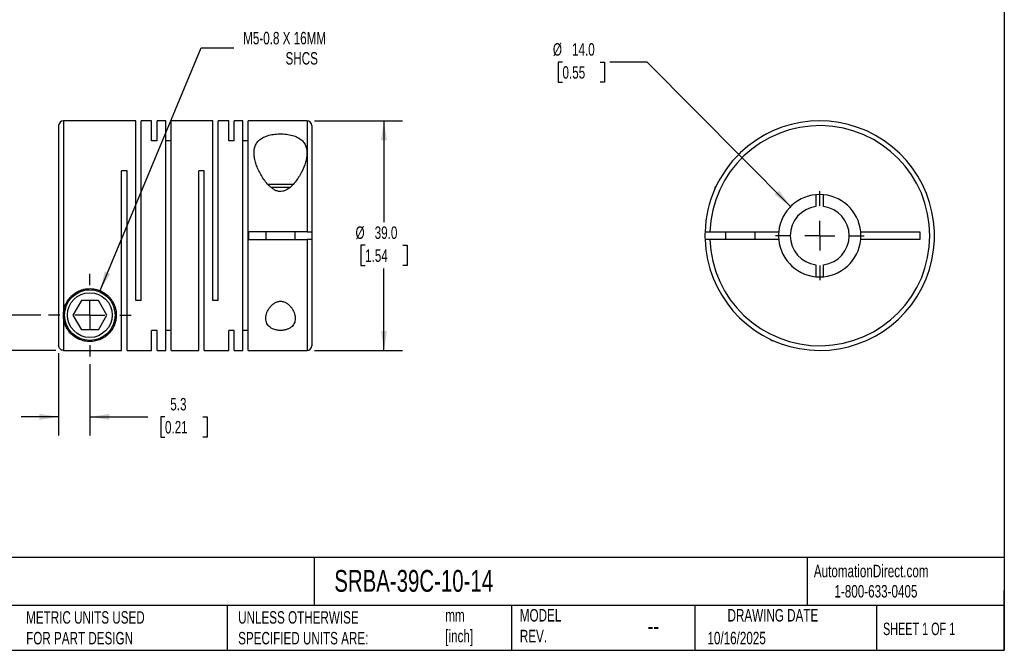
# Model space of a CAD drawing. Header units: millimetres. Extents: x 6 to 273, y 6 to 210.
# Tile 2 of 3: x 106 to 273, y 6 to 114. Entities that reach past the tile are written whole.
import ezdxf

# ---------------------------------------------------------------- set-up
doc = ezdxf.new("R2010")
doc.units = ezdxf.units.MM
doc.linetypes.add('SLD-Center', pattern=[19.05, 15.24, -1.27, 1.27, -1.27])
doc.linetypes.add('SLD-Solid', pattern=[0])
doc.layers.add('CENTER', color=40, linetype='SLD-Center')
doc.layers.add('DIMENSIONS', color=140, linetype='SLD-Solid', lineweight=25)
doc.layers.add('TEXT', color=140, linetype='SLD-Solid', lineweight=25)
doc.styles.add('SLDTEXTSTYLE0', font='TXT', dxfattribs={"width": 0.7})
doc.styles.add('SLDTEXTSTYLE1', font='TXT', dxfattribs={"width": 0.65})
doc.dimstyles.new('SLDDIMSTYLE0', dxfattribs={"dimtxt": 2.158008, "dimasz": 3.302, "dimexe": 0, "dimexo": 0.0625, "dimgap": 0.539502, "dimtad": 0, "dimtih": 1, "dimtoh": 1, "dimdec": 1, "dimrnd": 1e-09, "dimzin": 12, "dimdsep": 46, "dimtxsty": 'SLDTEXTSTYLE0', "dimsah": 1, "dimcen": 0, "dimadec": 0, "dimazin": 3, "dimtfac": 1, "dimtdec": 1, "dimtofl": 0, "dimtmove": 0, "dimatfit": 3, "dimfxl": 0, "dimfrac": 2, "dimtolj": 1, "dimtzin": 12, "dimarcsym": 0})
doc.dimstyles.new('SLDDIMSTYLE1', dxfattribs={"dimtxt": 2.158008, "dimasz": 3.302, "dimexe": 0, "dimexo": 0.0625, "dimgap": 0.539502, "dimtad": 0, "dimtih": 1, "dimtoh": 1, "dimdec": 1, "dimrnd": 1e-09, "dimzin": 12, "dimdsep": 46, "dimtxsty": 'SLDTEXTSTYLE0', "dimsah": 1, "dimcen": 0.09, "dimadec": 0, "dimazin": 3, "dimtfac": 1, "dimtdec": 1, "dimtmove": 0, "dimatfit": 0, "dimfxl": 0, "dimfrac": 2, "dimtolj": 1, "dimtzin": 12, "dimarcsym": 0})
doc.dimstyles.new('SLDDIMSTYLE2', dxfattribs={"dimtxt": 2.158008, "dimasz": 3.302, "dimexe": 0, "dimexo": 0.0625, "dimgap": 0.539502, "dimtad": 0, "dimtih": 1, "dimtoh": 1, "dimdec": 1, "dimrnd": 1e-09, "dimzin": 4, "dimdsep": 46, "dimtxsty": 'SLDTEXTSTYLE0', "dimsah": 1, "dimcen": 0.09, "dimadec": 0, "dimazin": 1, "dimtfac": 1, "dimtdec": 1, "dimtmove": 0, "dimatfit": 0, "dimfxl": 0, "dimfrac": 2, "dimtolj": 1, "dimtzin": 12, "dimarcsym": 0})
doc.dimstyles.new('SLDDIMSTYLE3', dxfattribs={"dimtxt": 2.158008, "dimasz": 3.302, "dimexe": 0, "dimexo": 0.0625, "dimgap": 0.539502, "dimtad": 0, "dimtih": 1, "dimtoh": 1, "dimdec": 1, "dimrnd": 1e-09, "dimzin": 4, "dimdsep": 46, "dimtxsty": 'SLDTEXTSTYLE0', "dimsah": 1, "dimcen": 0.09, "dimadec": 0, "dimazin": 1, "dimtfac": 1, "dimtdec": 1, "dimtofl": 0, "dimtmove": 0, "dimatfit": 3, "dimfxl": 0, "dimfrac": 2, "dimtolj": 1, "dimtzin": 12, "dimarcsym": 0})
doc.dimstyles.new('SLDDIMSTYLE4', dxfattribs={"dimtxt": 2.158008, "dimasz": 3.302, "dimexe": 0, "dimexo": 0.0625, "dimgap": 0.539502, "dimtad": 0, "dimtih": 1, "dimtoh": 1, "dimdec": 1, "dimrnd": 1e-09, "dimzin": 4, "dimdsep": 46, "dimtxsty": 'SLDTEXTSTYLE0', "dimsah": 1, "dimcen": 0, "dimadec": 0, "dimazin": 1, "dimtfac": 1, "dimtdec": 1, "dimtofl": 0, "dimtmove": 0, "dimatfit": 3, "dimfxl": 0, "dimfrac": 2, "dimtolj": 1, "dimtzin": 12, "dimarcsym": 0})

# ---------------------------------------------------------------- blocks, each defined once
blk = doc.blocks.new('_D')
at = {"layer": 'DIMENSIONS'}
for p, q in [((119.4, 67.47), (136.58, 108.71)), ((136.58, 108.71), (142.13, 108.71))]:
    blk.add_line(p, q, dxfattribs=at)
blk.add_solid([(119.4, 67.47), (121.14, 70.32), (120.2, 70.71)], dxfattribs=at)
at = {"layer": 'DIMENSIONS', "attachment_point": 1, "style": 'SLDTEXTSTYLE0'}
for s, insert, char_height in [('M5-0.8 X 16MM', (143.72, 111.44), 2.1167), ('SHCS', (150.92, 108.01), 2.117)]:
    blk.add_mtext(s, dxfattribs=dict(at, insert=insert, char_height=char_height))
blk = doc.blocks.new('_D_1')
at = {"layer": 'DIMENSIONS'}
for p, q in [((112.37, 56.85), (112.37, 42.84)), ((117.67, 55), (117.67, 42.84)), ((112.37, 46.02), (106.02, 46.02)), ((117.67, 46.02), (127.52, 46.02)), ((130.44, 46.02), (129.72, 46.02)), ((129.72, 46.02), (129.72, 42.59)), ((136.85, 46.02), (137.58, 46.02)), ((137.58, 46.02), (137.58, 42.59)), ((129.72, 42.59), (130.44, 42.59)), ((137.58, 42.59), (136.85, 42.59))]:
    blk.add_line(p, q, dxfattribs=at)
for points in [[(112.37, 46.02), (109.07, 46.53), (109.07, 45.51)], [(117.67, 46.02), (120.97, 45.51), (120.97, 46.53)]]:
    blk.add_solid(points, dxfattribs=at)
at = {"layer": 'DIMENSIONS', "char_height": 2.117, "attachment_point": 1, "style": 'SLDTEXTSTYLE0'}
for s, insert in [('5.3', (131.34, 49.23)), ('0.21', (130.44, 45.32))]:
    blk.add_mtext(s, dxfattribs=dict(at, insert=insert))
blk = doc.blocks.new('_D_2')
at = {"layer": 'DIMENSIONS'}
for p, q in [((81.58, 71.74), (80.86, 71.74)), ((80.86, 71.74), (80.86, 68.31)), ((88, 71.74), (88.72, 71.74)), ((88.72, 71.74), (88.72, 68.31)), ((91.89, 71.74), (98.24, 71.74)), ((98.24, 71.74), (98.24, 63.31)), ((80.86, 68.31), (81.58, 68.31)), ((88.72, 68.31), (88, 68.31)), ((109.36, 63.31), (95.06, 63.31)), ((111.9, 57.32), (95.06, 57.32)), ((98.24, 57.32), (98.24, 50.97))]:
    blk.add_line(p, q, dxfattribs=at)
for points in [[(98.24, 63.31), (98.75, 66.61), (97.73, 66.61)], [(98.24, 57.32), (97.73, 54.02), (98.75, 54.02)]]:
    blk.add_solid(points, dxfattribs=at)
at = {"layer": 'DIMENSIONS', "char_height": 2.117, "attachment_point": 1, "style": 'SLDTEXTSTYLE0'}
for s, insert in [('6.0', (82.48, 74.95)), ('0.24', (81.58, 71.04))]:
    blk.add_mtext(s, dxfattribs=dict(at, insert=insert))
blk = doc.blocks.new('_D_3')
at = {"layer": 'DIMENSIONS'}
for p, q in [((155.84, 96.31), (170.82, 96.31)), ((167.65, 96.31), (167.65, 79.08)), ((164.44, 75.17), (163.71, 75.17)), ((163.71, 75.17), (163.71, 71.74)), ((170.85, 75.17), (171.58, 75.17)), ((171.58, 75.17), (171.58, 71.74)), ((163.71, 71.74), (164.44, 71.74)), ((167.65, 57.31), (167.65, 71.26)), ((171.58, 71.74), (170.85, 71.74)), ((155.84, 57.31), (170.82, 57.31))]:
    blk.add_line(p, q, dxfattribs=at)
for points in [[(167.65, 96.31), (167.14, 93.01), (168.15, 93.01)], [(167.65, 57.31), (168.15, 60.61), (167.14, 60.61)]]:
    blk.add_solid(points, dxfattribs=at)
at = {"layer": 'DIMENSIONS', "char_height": 2.117, "attachment_point": 1, "style": 'SLDTEXTSTYLE0'}
for s, insert in [('%%c', (162.81, 78.38)), ('39.0', (166.07, 78.38)), ('1.54', (164.44, 74.47))]:
    blk.add_mtext(s, dxfattribs=dict(at, insert=insert))
blk = doc.blocks.new('SW_CENTERMARKSYMBOL_0')
at = {"layer": 'CENTER', "color": 0}
for p, q in [((0, 5.08), (0, 7.04)), ((0, 0), (0, 2.54)), ((-5.08, 0), (-7.04, 0)), ((0, 0), (-2.54, 0)), ((0, 0), (0, -2.54)), ((0, 0), (2.54, 0)), ((5.08, 0), (7.04, 0)), ((0, -5.08), (0, -7.04))]:
    blk.add_line(p, q, dxfattribs=at)
blk = doc.blocks.new('_D_4')
at = {"layer": 'DIMENSIONS'}
for p, q in [((197.98, 106.31), (197.25, 106.31)), ((197.25, 106.31), (197.25, 102.88)), ((204.39, 106.31), (205.11, 106.31)), ((205.11, 106.31), (205.11, 102.88)), ((212.37, 106.31), (206.02, 106.31)), ((236.75, 81.78), (212.37, 106.31)), ((197.25, 102.88), (197.98, 102.88)), ((205.11, 102.88), (204.39, 102.88))]:
    blk.add_line(p, q, dxfattribs=at)
blk.add_solid([(236.75, 81.78), (234.79, 84.48), (234.06, 83.76)], dxfattribs=at)
at = {"layer": 'DIMENSIONS', "char_height": 2.117, "attachment_point": 1, "style": 'SLDTEXTSTYLE0'}
for s, insert in [('%%c', (196.35, 109.52)), ('14.0', (199.6, 109.52)), ('0.55', (197.98, 105.61))]:
    blk.add_mtext(s, dxfattribs=dict(at, insert=insert))
blk = doc.blocks.new('SW_CENTERMARKSYMBOL_1')
at = {"layer": 'CENTER', "color": 0}
for p, q in [((0, 5.08), (0, 7.54)), ((0, 0), (0, 2.54)), ((-5.08, 0), (-7.54, 0)), ((0, 0), (-2.54, 0)), ((0, 0), (0, -2.54)), ((0, 0), (2.54, 0)), ((5.08, 0), (7.54, 0)), ((0, -5.08), (0, -7.54))]:
    blk.add_line(p, q, dxfattribs=at)

msp = doc.modelspace()

# ---------------------------------------------------------------- linework, layer by layer
for p, q in [((112.37, 95.51), (112.37, 58.12)), ((125.47, 96.31), (113.17, 96.31)), ((113.17, 96.31), (113.17, 63.31)), ((125.47, 65.81), (125.47, 96.31)), ((128.17, 96.31), (126.39, 96.31)), ((126.39, 65.81), (126.39, 96.31)), ((128.17, 92.91), (128.17, 96.31)), ((130.57, 96.31), (129.09, 96.31)), ((129.09, 92.91), (129.09, 96.31)), ((130.57, 57.31), (130.57, 96.31)), ((138.57, 96.31), (131.49, 96.31)), ((131.49, 57.31), (131.49, 96.31)), ((138.57, 65.81), (138.57, 96.31)), ((141.27, 96.31), (139.49, 96.31)), ((139.49, 65.81), (139.49, 96.31)), ((141.27, 92.91), (141.27, 96.31)), ((143.67, 96.31), (142.19, 96.31)), ((142.19, 92.91), (142.19, 96.31)), ((143.67, 57.31), (143.67, 96.31)), ((154.57, 96.31), (144.59, 96.31)), ((144.59, 57.31), (144.59, 96.31)), ((154.57, 96.31), (154.57, 90.88)), ((155.37, 95.51), (155.37, 77.46)), ((129.09, 92.91), (128.17, 92.91)), ((131.49, 92.91), (130.57, 92.91)), ((142.19, 92.91), (141.27, 92.91)), ((144.59, 92.91), (143.67, 92.91)), ((154.57, 90.88), (154.57, 77.46)), ((228.21, 90.91), (228.11, 90.8)), ((123.99, 87.81), (123.07, 87.81)), ((123.07, 57.32), (123.07, 87.81)), ((123.99, 57.31), (123.99, 87.81)), ((137.09, 87.81), (136.17, 87.81)), ((136.17, 57.31), (136.17, 87.81)), ((137.09, 57.31), (137.09, 87.81)), ((150.07, 85.51), (147.92, 85.51)), ((152.24, 85.51), (150.07, 85.51)), ((150.07, 85.01), (148.45, 85.01)), ((151.7, 85.01), (150.07, 85.01)), ((224.09, 85.21), (223.89, 85.01)), ((223.89, 85.01), (223.89, 84.77)), ((223.99, 85.01), (223.89, 85.01)), ((241.04, 83.78), (241.04, 81.77)), ((242.34, 81.77), (242.34, 83.78)), ((144.67, 76.16), (144.67, 77.46)), ((154.57, 77.46), (144.67, 77.46)), ((147.57, 77.46), (147.57, 76.16)), ((152.57, 76.16), (152.57, 77.46)), ((155.37, 77.46), (155.37, 76.16)), ((223, 77.46), (234.72, 77.46)), ((225.69, 77.46), (225.69, 76.16)), ((230.69, 76.16), (230.69, 77.46)), ((248.66, 77.46), (258.69, 77.46)), ((258.69, 77.46), (258.69, 76.16)), ((144.67, 76.16), (154.57, 76.16)), ((154.57, 76.16), (154.57, 57.31)), ((155.37, 76.16), (155.37, 58.11)), ((234.72, 76.16), (223, 76.16)), ((258.69, 76.16), (248.66, 76.16)), ((241.04, 71.85), (241.04, 69.84)), ((242.34, 69.84), (242.34, 71.85)), ((116.23, 65.81), (114.79, 63.31)), ((119.12, 65.81), (116.23, 65.81)), ((120.56, 63.31), (119.12, 65.81)), ((126.39, 65.81), (125.47, 65.81)), ((139.49, 65.81), (138.57, 65.81)), ((113.17, 63.31), (113.17, 57.32)), ((114.79, 63.31), (116.23, 60.81)), ((119.12, 60.81), (120.56, 63.31)), ((119.12, 60.81), (116.23, 60.81)), ((129.09, 60.71), (128.17, 60.71)), ((128.17, 57.31), (128.17, 60.71)), ((129.09, 57.31), (129.09, 60.71)), ((131.49, 60.71), (130.57, 60.71)), ((142.19, 60.71), (141.27, 60.71)), ((141.27, 57.31), (141.27, 60.71)), ((142.19, 57.31), (142.19, 60.71)), ((144.59, 60.71), (143.67, 60.71)), ((233.28, 59.21), (233.49, 59.01)), ((233.49, 59.12), (233.49, 59.01)), ((233.49, 59.01), (233.72, 59.01)), ((113.17, 57.32), (123.07, 57.32)), ((123.99, 57.31), (128.17, 57.31)), ((129.09, 57.31), (130.57, 57.31)), ((131.49, 57.31), (136.17, 57.31)), ((137.09, 57.31), (141.27, 57.31)), ((142.19, 57.31), (143.67, 57.31)), ((144.59, 57.31), (154.57, 57.31))]:
    msp.add_line(p, q)
for radius in [4.3, 3.8]:
    msp.add_circle((117.67, 63.31), radius)
for centre, radius, start, end in [((113.17, 95.51), 0.8, 90, 180), ((154.57, 95.51), 0.8, 0, 90), ((241.69, 76.81), 19.5, 181.9102, 133.8131), ((241.69, 76.81), 18.7, 181.992, 178.008), ((241.69, 76.81), 19.5, 133.8131, 178.0898), ((241.69, 76.81), 7, 5.328, 174.672), ((241.69, 76.81), 5, 97.4696, 262.5304), ((241.69, 76.81), 5, 277.4696, 82.5304), ((241.69, 76.81), 19.5, 178.0898, 181.9102), ((241.69, 76.81), 7, 174.672, 185.328), ((241.69, 76.81), 7, 354.672, 5.328), ((241.69, 76.81), 7, 185.328, 354.672), ((154.57, 58.11), 0.8, 270, 0)]:
    msp.add_arc(centre, radius, start, end)
for points, knots in [([(154.57, 90.88), (154.57, 91.14), (154.55, 91.39), (154.45, 91.86), (154.36, 92.1), (154.2, 92.42), (154.13, 92.52), (153.99, 92.72), (153.9, 92.82), (153.63, 93.1), (153.42, 93.26), (153.05, 93.48), (152.91, 93.55), (152.63, 93.67), (152.49, 93.73), (152.18, 93.83), (152.01, 93.88), (151.68, 93.95), (151.51, 93.99), (150.98, 94.07), (150.6, 94.1), (150.05, 94.11), (149.86, 94.11), (149.49, 94.09), (149.31, 94.08), (148.76, 94.02), (148.42, 93.95), (147.93, 93.82), (147.77, 93.77), (147.48, 93.66), (147.34, 93.6), (147.07, 93.47), (146.95, 93.4), (146.71, 93.24), (146.6, 93.16), (146.3, 92.9), (146.14, 92.71), (145.94, 92.4), (145.88, 92.29), (145.78, 92.07), (145.74, 91.96), (145.63, 91.61), (145.59, 91.37), (145.56, 90.87), (145.57, 90.6), (145.64, 90.08), (145.69, 89.81), (145.83, 89.26), (145.91, 88.99), (146.12, 88.42), (146.24, 88.14), (146.65, 87.29), (146.98, 86.72), (147.58, 85.9), (147.8, 85.63), (148.16, 85.26), (148.29, 85.14), (148.56, 84.91), (148.7, 84.8), (149.01, 84.6), (149.17, 84.52), (149.52, 84.39), (149.7, 84.34), (150.07, 84.3), (150.26, 84.31), (150.63, 84.38), (150.8, 84.45), (151.3, 84.68), (151.59, 84.9), (152.12, 85.38), (152.35, 85.64), (152.78, 86.18), (152.97, 86.45), (153.32, 87.01), (153.48, 87.29), (153.92, 88.15), (154.15, 88.72), (154.4, 89.55), (154.46, 89.82), (154.55, 90.36), (154.57, 90.63), (154.57, 90.88)], [0, 0, 0, 0, 0.03125, 0.03125, 0.0625, 0.0625, 0.078125, 0.078125, 0.09375, 0.09375, 0.125, 0.125, 0.140625, 0.140625, 0.15625, 0.15625, 0.171875, 0.171875, 0.1875, 0.1875, 0.21875, 0.21875, 0.234375, 0.234375, 0.25, 0.25, 0.28125, 0.28125, 0.296875, 0.296875, 0.3125, 0.3125, 0.328125, 0.328125, 0.34375, 0.34375, 0.375, 0.375, 0.390625, 0.390625, 0.40625, 0.40625, 0.4375, 0.4375, 0.46875, 0.46875, 0.5, 0.5, 0.53125, 0.53125, 0.5625, 0.5625, 0.625, 0.625, 0.65625, 0.65625, 0.671875, 0.671875, 0.6875, 0.6875, 0.703125, 0.703125, 0.71875, 0.71875, 0.734375, 0.734375, 0.75, 0.75, 0.78125, 0.78125, 0.8125, 0.8125, 0.84375, 0.84375, 0.875, 0.875, 0.9375, 0.9375, 0.96875, 0.96875, 1, 1, 1, 1]), ([(232.68, 94.11), (232.69, 94.11), (232.7, 94.12), (232.64, 94.08), (232.47, 94), (232.15, 93.82), (231.73, 93.58), (231.37, 93.35), (231.2, 93.25)], [0, 0, 0, 0, 0.0066407, 0.1841521, 0.3787116, 0.5733247, 0.7998903, 1, 1, 1, 1]), ([(223.8, 84.58), (223.78, 84.53), (223.73, 84.42), (223.69, 84.33), (223.69, 84.32), (223.69, 84.31)], [0, 0, 0, 0, 0.364966, 0.682667, 1, 1, 1, 1]), ([(154.57, 77.46), (154.68, 77.46), (154.78, 77.46), (154.98, 77.46), (155.06, 77.46), (155.29, 77.46), (155.37, 77.46), (155.37, 77.46)], [0, 0, 0, 0, 0.25, 0.25, 0.5, 0.5, 1, 1, 1, 1]), ([(222.2, 77.46), (222.2, 77.46), (222.22, 77.46), (222.3, 77.46), (222.36, 77.46), (222.58, 77.46), (222.79, 77.46), (223, 77.46)], [0, 0, 0, 0, 0.25, 0.25, 0.5, 0.5, 1, 1, 1, 1]), ([(155.37, 76.16), (155.37, 76.16), (155.35, 76.16), (155.27, 76.16), (155.21, 76.16), (154.99, 76.16), (154.78, 76.16), (154.57, 76.16)], [0, 0, 0, 0, 0.25, 0.25, 0.5, 0.5, 1, 1, 1, 1]), ([(223, 76.16), (222.89, 76.16), (222.79, 76.16), (222.6, 76.16), (222.51, 76.16), (222.28, 76.16), (222.2, 76.16), (222.2, 76.16)], [0, 0, 0, 0, 0.25, 0.25, 0.5, 0.5, 1, 1, 1, 1]), ([(113.17, 63.31), (113.17, 62.77), (113.27, 62.27), (113.51, 61.58), (113.61, 61.36), (113.84, 60.94), (113.97, 60.74), (114.26, 60.37), (114.42, 60.19), (114.77, 59.86), (114.96, 59.71), (115.39, 59.42), (115.62, 59.29), (116.01, 59.13), (116.15, 59.07), (116.44, 58.98), (116.6, 58.94), (116.93, 58.87), (117.11, 58.84), (117.47, 58.81), (117.66, 58.81), (118.03, 58.82), (118.21, 58.84), (118.56, 58.9), (118.72, 58.93), (119.03, 59.02), (119.17, 59.07), (119.45, 59.17), (119.58, 59.23), (119.94, 59.42), (120.16, 59.55), (120.56, 59.85), (120.74, 60.01), (121.08, 60.36), (121.23, 60.54), (121.64, 61.13), (121.85, 61.56), (122.06, 62.27), (122.11, 62.52), (122.17, 63.03), (122.18, 63.3), (122.15, 63.84), (122.11, 64.12), (121.97, 64.68), (121.87, 64.97), (121.6, 65.52), (121.43, 65.8), (121.13, 66.19), (121.02, 66.32), (120.79, 66.56), (120.66, 66.68), (120.26, 67.01), (119.96, 67.2), (119.3, 67.52), (118.95, 67.64), (118.41, 67.75), (118.22, 67.78), (117.85, 67.81), (117.67, 67.81), (117.11, 67.79), (116.74, 67.73), (116.22, 67.57), (116.04, 67.51), (115.71, 67.37), (115.55, 67.28), (115.09, 67.01), (114.81, 66.8), (114.44, 66.45), (114.32, 66.32), (114.11, 66.07), (114.01, 65.94), (113.75, 65.53), (113.6, 65.26), (113.27, 64.41), (113.17, 63.85), (113.17, 63.31)], [0, 0, 0, 0, 0.0625, 0.0625, 0.09375, 0.09375, 0.125, 0.125, 0.15625, 0.15625, 0.1875, 0.1875, 0.21875, 0.21875, 0.234375, 0.234375, 0.25, 0.25, 0.265625, 0.265625, 0.28125, 0.28125, 0.296875, 0.296875, 0.3125, 0.3125, 0.328125, 0.328125, 0.34375, 0.34375, 0.375, 0.375, 0.40625, 0.40625, 0.4375, 0.4375, 0.5, 0.5, 0.53125, 0.53125, 0.5625, 0.5625, 0.59375, 0.59375, 0.625, 0.625, 0.65625, 0.65625, 0.671875, 0.671875, 0.6875, 0.6875, 0.71875, 0.71875, 0.75, 0.75, 0.765625, 0.765625, 0.78125, 0.78125, 0.8125, 0.8125, 0.828125, 0.828125, 0.84375, 0.84375, 0.875, 0.875, 0.890625, 0.890625, 0.90625, 0.90625, 0.9375, 0.9375, 1, 1, 1, 1]), ([(150.07, 65.66), (149.87, 65.66), (149.67, 65.63), (149.3, 65.5), (149.13, 65.41), (148.83, 65.21), (148.69, 65.09), (148.44, 64.85), (148.33, 64.72), (148.13, 64.45), (148.04, 64.31), (147.89, 64.03), (147.83, 63.89), (147.66, 63.47), (147.6, 63.18), (147.57, 62.76), (147.57, 62.63), (147.6, 62.36), (147.63, 62.23), (147.72, 61.97), (147.77, 61.85), (147.92, 61.62), (148.01, 61.5), (148.32, 61.19), (148.61, 61.02), (149.11, 60.84), (149.3, 60.79), (149.68, 60.73), (149.88, 60.71), (150.28, 60.71), (150.48, 60.73), (150.86, 60.79), (151.04, 60.84), (151.38, 60.96), (151.53, 61.04), (151.81, 61.2), (151.93, 61.3), (152.25, 61.61), (152.39, 61.85), (152.52, 62.23), (152.54, 62.36), (152.57, 62.63), (152.58, 62.77), (152.55, 63.18), (152.48, 63.47), (152.26, 64.04), (152.11, 64.32), (151.82, 64.72), (151.7, 64.85), (151.46, 65.09), (151.32, 65.21), (151.01, 65.42), (150.84, 65.5), (150.56, 65.6), (150.47, 65.62), (150.27, 65.66), (150.17, 65.66), (150.07, 65.66)], [0, 0, 0, 0, 0.03125, 0.03125, 0.0625, 0.0625, 0.09375, 0.09375, 0.125, 0.125, 0.15625, 0.15625, 0.1875, 0.1875, 0.25, 0.25, 0.28125, 0.28125, 0.3125, 0.3125, 0.34375, 0.34375, 0.375, 0.375, 0.4375, 0.4375, 0.46875, 0.46875, 0.5, 0.5, 0.53125, 0.53125, 0.5625, 0.5625, 0.59375, 0.59375, 0.625, 0.625, 0.6875, 0.6875, 0.71875, 0.71875, 0.75, 0.75, 0.8125, 0.8125, 0.875, 0.875, 0.90625, 0.90625, 0.9375, 0.9375, 0.96875, 0.96875, 0.984375, 0.984375, 1, 1, 1, 1]), ([(113.17, 57.32), (113.07, 57.32), (112.96, 57.34), (112.77, 57.42), (112.68, 57.48), (112.46, 57.7), (112.37, 57.91), (112.37, 58.12)], [0, 0, 0, 0, 0.25, 0.25, 0.5, 0.5, 1, 1, 1, 1])]:
    msp.add_open_spline(points, degree=3, knots=knots)
at = {"layer": 'TEXT'}
for p, q in [((273.05, 209.55), (273.05, 6.35)), ((273.05, 22.13), (6.35, 22.13)), ((155.76, 22.13), (155.76, 13.97)), ((239.58, 22.13), (239.58, 13.97)), ((273.05, 6.35), (273.05, 16.51)), ((273.05, 13.97), (6.35, 13.97)), ((141, 13.97), (141, 6.35)), ((189.3, 13.97), (189.3, 6.35)), ((220.47, 13.97), (220.47, 6.35)), ((251.35, 13.97), (251.35, 6.35)), ((6.35, 6.35), (273.05, 6.35))]:
    msp.add_line(p, q, dxfattribs=at)

# ---------------------------------------------------------------- block references
at = {"layer": 'CENTER'}
for name, p in [('SW_CENTERMARKSYMBOL_1', (241.69, 76.81)), ('SW_CENTERMARKSYMBOL_0', (117.67, 63.31))]:
    msp.add_blockref(name, p, dxfattribs=at)

# ---------------------------------------------------------------- texts
at = {"layer": 'TEXT'}
for s, insert, char_height, attachment_point, style in [('AutomationDirect.com', (240.69, 20.88), 2.1167, 1, 'SLDTEXTSTYLE0'), ('SRBA-39C-10-14', (159.21, 20), 3.7042, 1, 'SLDTEXTSTYLE0'), ('1-800-633-0405', (244.19, 17.44), 2.1167, 1, 'SLDTEXTSTYLE0'), ('MODEL ^JREV.', (190.73, 13.36), 2.1167, 1, 'SLDTEXTSTYLE0'), ('DRAWING DATE', (233.73, 13.36), 2.1167, 2, 'SLDTEXTSTYLE0'), ('METRIC UNITS USED ^JFOR PART DESIGN', (106.85, 13), 2.1167, 1, 'SLDTEXTSTYLE0'), ('UNLESS OTHERWISE ^JSPECIFIED UNITS ARE:', (142.87, 13), 2.1167, 1, 'SLDTEXTSTYLE0'), ('mm^J[inch]', (178.06, 13.36), 2.117, 1, 'SLDTEXTSTYLE0'), ('--', (212.43, 12.08), 3.175, 1, 'SLDTEXTSTYLE0'), ('SHEET 1 OF 1', (252.44, 11.05), 2.1167, 1, 'SLDTEXTSTYLE1'), ('10/16/2025', (222.61, 9.49), 2.117, 1, 'SLDTEXTSTYLE0')]:
    msp.add_mtext(s, dxfattribs=dict(at, insert=insert, char_height=char_height, attachment_point=attachment_point, style=style))

# ---------------------------------------------------------------- dimensions: what is measured, and where the dimension line sits
at = {"layer": 'DIMENSIONS'}
dim = msp.add_diameter_dim_2p(p1=(115.94, 59.16), p2=(119.4, 67.47), text='M5-0.8 X 16MM\\PSHCS', dimstyle='SLDDIMSTYLE0', override={"dimpost": '<>'}, dxfattribs=at)
dim.commit()
dim.dimension.update_dxf_attribs({"geometry": '_D', "text_midpoint": (154.89, 108.71), "dimtype": 163})
dim = msp.add_diameter_dim_2p(p1=(246.62, 71.85), p2=(236.75, 81.78), dimstyle='SLDDIMSTYLE4', dxfattribs=at)
dim.commit()
dim.dimension.update_dxf_attribs({"geometry": '_D_4', "text_midpoint": (201.18, 106.31), "dimtype": 163})
dim = msp.add_linear_dim(base=(167.65, 96.31), p1=(154.57, 57.31), p2=(154.57, 96.31), angle=90, text='%%c<>', dimstyle='SLDDIMSTYLE3', dxfattribs=at)
dim.commit()
dim.dimension.update_dxf_attribs({"geometry": '_D_3', "text_midpoint": (167.65, 75.17), "dimtype": 160})
dim = msp.add_linear_dim(base=(98.24, 63.31), p1=(113.17, 57.32), p2=(110.63, 63.31), angle=90, dimstyle='SLDDIMSTYLE2', dxfattribs=at)
dim.commit()
dim.dimension.update_dxf_attribs({"geometry": '_D_2', "text_midpoint": (98.24, 71.74), "dimtype": 160})
dim = msp.add_linear_dim(base=(117.67, 46.02), p1=(112.37, 58.12), p2=(117.67, 56.27), dimstyle='SLDDIMSTYLE1', dxfattribs=at)
dim.commit()
dim.dimension.update_dxf_attribs({"geometry": '_D_1', "text_midpoint": (133.65, 46.02), "dimtype": 160})

doc.saveas('drawing.dxf')
